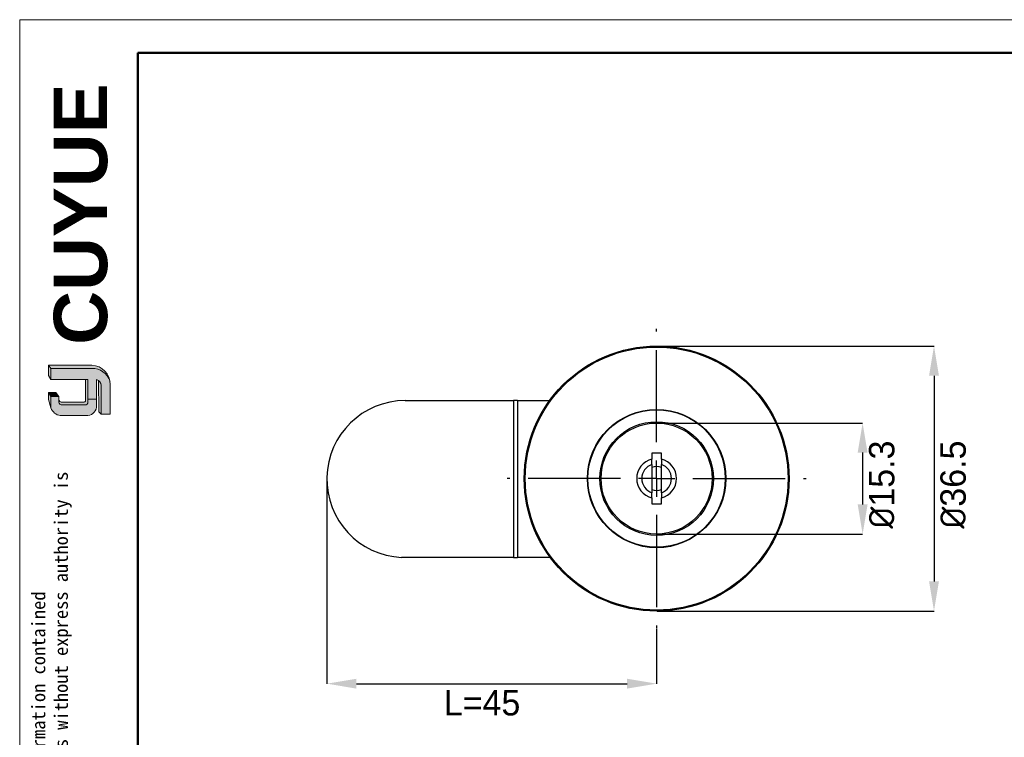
# Model space of a CAD drawing. Header units: millimetres. Extents: x 1259 to 1531, y 1568 to 1760.
# Tile 7 of 8: x 1259 to 1395, y 1661 to 1760. Entities that reach past the tile are written whole.
import ezdxf

# ---------------------------------------------------------------- set-up
doc = ezdxf.new("R2010")
doc.units = ezdxf.units.MM
doc.linetypes.add('CENTERX2', pattern=[20.319999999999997, 12.7, -2.54, 2.54, -2.54])
for name, color, linetype, lineweight in [('0007', 7, 'Continuous', 5), ('实线层', 7, 'Continuous', 25), ('尺寸线层', 3, 'Continuous', 18), ('粗实线层', 7, 'Continuous', 50), ('细实线层', 3, 'Continuous', 18)]:
    doc.layers.add(name, color=color, linetype=linetype, lineweight=lineweight)
for name, color, linetype in [('1轮廓实线层', 7, 'Continuous'), ('2细线层', 3, 'Continuous'), ('3中心线层', 1, 'CENTERX2')]:
    doc.layers.add(name, color=color, linetype=linetype)
doc.styles.add('ARIAL', font='arial.ttf')
doc.styles.add('SLDTEXTSTYLE1', font='txt')
doc.styles.get("Standard").update_dxf_attribs({"font": 'arial.ttf'})
doc.dimstyles.new('SLDDIMSTYLE0', dxfattribs={"dimtxt": 3.5, "dimasz": 4.08, "dimexe": 0, "dimexo": 0.0625, "dimgap": 0.875, "dimtad": 2, "dimdec": 0, "dimrnd": 1e-09, "dimzin": 4, "dimdsep": 46, "dimtxsty": 'SLDTEXTSTYLE1', "dimsah": 1, "dimcen": 0.09, "dimadec": 0, "dimazin": 1, "dimtfac": 1, "dimtofl": 0, "dimtmove": 0, "dimatfit": 3, "dimfxl": 1, "dimfrac": 2, "dimtolj": 1, "dimtzin": 12, "dimarcsym": 0})
doc.dimstyles.new('SLDDIMSTYLE1', dxfattribs={"dimtxt": 3.5, "dimasz": 4.08, "dimexe": 0, "dimexo": 0.0625, "dimgap": 0.875, "dimtad": 2, "dimdec": 0, "dimrnd": 1e-09, "dimzin": 4, "dimdsep": 46, "dimtxsty": 'SLDTEXTSTYLE1', "dimsah": 1, "dimcen": 0.09, "dimadec": 0, "dimazin": 1, "dimtfac": 1, "dimtmove": 0, "dimatfit": 0, "dimfxl": 1, "dimfrac": 2, "dimtolj": 1, "dimtzin": 12, "dimarcsym": 0})
doc.dimstyles.new('SLDDIMSTYLE2', dxfattribs={"dimtxt": 3.5, "dimasz": 4.08, "dimexe": 0, "dimexo": 0.0625, "dimgap": 0.875, "dimtad": 2, "dimdec": 0, "dimrnd": 1e-09, "dimzin": 12, "dimdsep": 46, "dimtxsty": 'SLDTEXTSTYLE1', "dimsah": 1, "dimcen": 0.09, "dimadec": 0, "dimazin": 3, "dimtfac": 1, "dimtofl": 0, "dimtmove": 0, "dimatfit": 3, "dimfxl": 1, "dimfrac": 2, "dimtolj": 1, "dimtzin": 12, "dimarcsym": 0})

# ---------------------------------------------------------------- blocks, each defined once
blk = doc.blocks.new('*D14')
at = {"layer": '2细线层', "color": 0, "lineweight": -2, "transparency": 16777216}
for p, q in [((1347.155624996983, 1714.635454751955), (1385.31839005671, 1714.635454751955)), ((1385.31839005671, 1710.555454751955), (1385.31839005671, 1682.215454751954)), ((1347.155624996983, 1678.135454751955), (1385.31839005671, 1678.135454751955))]:
    blk.add_line(p, q, dxfattribs=at)
at = {"layer": '2细线层', "color": 0, "transparency": 16777216}
for points in [[(1384.63839005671, 1710.555454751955), (1385.99839005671, 1710.555454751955), (1385.31839005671, 1714.635454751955)], [(1384.63839005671, 1682.215454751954), (1385.99839005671, 1682.215454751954), (1385.31839005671, 1678.135454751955)]]:
    blk.add_solid(points, dxfattribs=at)
at = {"layer": 'Defpoints', "color": 0, "transparency": 16777216}
for p in [(1347.093124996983, 1714.635454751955), (1347.093124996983, 1678.135454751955), (1385.31839005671, 1678.135454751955)]:
    blk.add_point(p, dxfattribs=at)
at = {"layer": '2细线层', "color": 0, "transparency": 16777216, "insert": (1386.19339005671, 1695.551817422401), "char_height": 3.5, "attachment_point": 2, "rotation": 90, "style": 'SLDTEXTSTYLE1'}
blk.add_mtext('\\A1;{\\fISOCPEUR|b0|i0|c134|p34;%%C}36.5', dxfattribs=at)
blk = doc.blocks.new('*D15')
at = {"layer": '2细线层', "color": 0, "lineweight": -2, "transparency": 16777216}
for p, q in [((1347.155624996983, 1704.035454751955), (1375.482086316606, 1704.035454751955)), ((1375.482086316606, 1699.955454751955), (1375.482086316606, 1692.815454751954)), ((1347.155624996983, 1688.735454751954), (1375.482086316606, 1688.735454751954))]:
    blk.add_line(p, q, dxfattribs=at)
at = {"layer": '2细线层', "color": 0, "transparency": 16777216}
for points in [[(1374.802086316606, 1699.955454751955), (1376.162086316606, 1699.955454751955), (1375.482086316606, 1704.035454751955)], [(1374.802086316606, 1692.815454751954), (1376.162086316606, 1692.815454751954), (1375.482086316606, 1688.735454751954)]]:
    blk.add_solid(points, dxfattribs=at)
at = {"layer": 'Defpoints', "color": 0, "transparency": 16777216}
for p in [(1347.093124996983, 1704.035454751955), (1347.093124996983, 1688.735454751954), (1375.482086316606, 1688.735454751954)]:
    blk.add_point(p, dxfattribs=at)
at = {"layer": '2细线层', "color": 0, "transparency": 16777216, "insert": (1376.357086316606, 1695.551817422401), "char_height": 3.5, "attachment_point": 2, "rotation": 90, "style": 'SLDTEXTSTYLE1'}
blk.add_mtext('\\A1;{\\fISOCPEUR|b0|i0|c134|p34;%%C}15.3', dxfattribs=at)
blk = doc.blocks.new('*D16')
at = {"layer": '2细线层', "color": 0, "lineweight": -2, "transparency": 16777216}
for p, q in [((1301.643124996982, 1696.257570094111), (1301.643124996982, 1668.135454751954)), ((1347.093124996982, 1675.710034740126), (1347.093124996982, 1668.135454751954)), ((1305.723124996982, 1668.135454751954), (1343.013124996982, 1668.135454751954))]:
    blk.add_line(p, q, dxfattribs=at)
at = {"layer": '2细线层', "color": 0, "transparency": 16777216}
for points in [[(1305.723124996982, 1668.815454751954), (1305.723124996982, 1667.455454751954), (1301.643124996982, 1668.135454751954)], [(1343.013124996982, 1668.815454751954), (1343.013124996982, 1667.455454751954), (1347.093124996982, 1668.135454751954)]]:
    blk.add_solid(points, dxfattribs=at)
at = {"layer": 'Defpoints', "color": 0, "transparency": 16777216}
for p in [(1301.643124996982, 1696.320070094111), (1347.093124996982, 1675.772534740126), (1347.093124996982, 1668.135454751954)]:
    blk.add_point(p, dxfattribs=at)
at = {"layer": '2细线层', "color": 0, "transparency": 16777216, "insert": (1323.037107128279, 1667.260454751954), "char_height": 3.5, "attachment_point": 2, "style": 'SLDTEXTSTYLE1'}
blk.add_mtext('\\A1;L=45', dxfattribs=at)
blk = doc.blocks.new('SW_CENTERMARKSYMBOL_0')
at = {"layer": '3中心线层', "color": 0}
for p, q in [((0, 5.000000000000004), (0, 20.61292001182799)), ((0, 0), (0, 2.500000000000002)), ((-5.000000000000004, 0), (-20.61292001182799, 0)), ((0, 0), (-2.500000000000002, 0)), ((0, 0), (0, -2.500000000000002)), ((0, 0), (2.500000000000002, 0)), ((5.000000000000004, 0), (20.61292001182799, 0)), ((0, -5.000000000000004), (0, -20.61292001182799))]:
    blk.add_line(p, q, dxfattribs=at)

msp = doc.modelspace()

# ---------------------------------------------------------------- hatches: boundary and pattern name
at = {"layer": '实线层'}
h = msp.add_hatch(color=251, dxfattribs=at)
edge = h.paths.add_edge_path(flags=0)
edge.add_line((1263.293678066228, 1711.998049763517), (1263.612824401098, 1711.546876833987))
edge.add_line((1263.612824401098, 1711.546876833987), (1269.238962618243, 1711.546876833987))
edge.add_arc((1269.338279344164, 1709.00052253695), 2.548290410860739, 18.258457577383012, 92.23360366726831, ccw=False)
edge.add_arc((1269.170222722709, 1709.376687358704), 2.622263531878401, 9.265836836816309, 88.49787900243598)
edge.add_line((1269.238962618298, 1711.998049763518), (1263.293678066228, 1711.998049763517))
h = msp.add_hatch(color=254, dxfattribs=at)
h.paths.add_polyline_path([(1263.293678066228, 1707.273815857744), (1263.612824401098, 1706.127727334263), (1263.612824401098, 1707.703530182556), (1263.293678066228, 1708.245486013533)], flags=0)
h.paths.add_polyline_path([(1263.612824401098, 1710.011700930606), (1263.612824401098, 1711.546876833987), (1263.293678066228, 1711.998049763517), (1263.293678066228, 1710.577597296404)], flags=0)
h = msp.add_hatch(color=251, dxfattribs=at)
edge = h.paths.add_edge_path(flags=0)
edge.add_line((1268.108411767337, 1706.900024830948), (1265.173674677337, 1706.900024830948))
edge.add_arc((1265.172627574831, 1707.401515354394), 0.5014916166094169, 193.8962338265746, 270.1196323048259, ccw=False)
edge.add_line((1264.685813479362, 1707.281075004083), (1264.685813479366, 1706.919420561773))
edge.add_arc((1265.172627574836, 1707.039860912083), 0.5014916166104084, 193.8962338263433, 270.1196323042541)
edge.add_line((1265.173674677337, 1706.538370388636), (1268.326598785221, 1706.538370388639))
edge.add_arc((1268.341407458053, 1706.900733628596), 0.3626657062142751, 267.659799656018, 364.9883187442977)
edge.add_line((1268.70269954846, 1706.932268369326), (1268.702699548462, 1710.011700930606))
edge.add_line((1268.702699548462, 1710.011700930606), (1268.397404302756, 1710.011700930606))
edge.add_line((1268.397404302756, 1710.011700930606), (1268.397404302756, 1707.131480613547))
edge.add_arc((1268.117383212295, 1707.184967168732), 0.2850835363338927, 268.1966309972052, 349.18624476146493, ccw=False)
h = msp.add_hatch(color=251, dxfattribs=at)
edge = h.paths.add_edge_path(flags=0)
edge.add_line((1270.206223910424, 1705.564074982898), (1270.561471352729, 1705.241279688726))
edge.add_line((1270.561471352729, 1705.241279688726), (1270.561471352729, 1709.246008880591))
edge.add_arc((1269.609801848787, 1709.099286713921), 0.9629134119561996, 8.764480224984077, 53.88699480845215)
edge.add_line((1270.177323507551, 1709.877182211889), (1270.206223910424, 1705.564074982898))
msp.add_hatch(color=251, dxfattribs=at).paths.add_polyline_path([(1264.685813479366, 1707.703530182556), (1264.274021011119, 1708.245486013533), (1263.293678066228, 1708.245486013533), (1263.612824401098, 1707.703530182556)], flags=0)
h = msp.add_hatch(color=30, dxfattribs=at)
edge = h.paths.add_edge_path(flags=0)
edge.add_arc((1265.172627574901, 1707.039860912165), 0.5014916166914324, 193.8962338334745, 270.11963231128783, ccw=False)
edge.add_line((1264.685813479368, 1706.919420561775), (1264.685813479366, 1707.703530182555))
edge.add_line((1264.685813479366, 1707.703530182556), (1263.612824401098, 1707.703530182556))
edge.add_line((1263.612824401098, 1707.703530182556), (1263.612824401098, 1706.127727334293))
edge.add_arc((1265.092736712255, 1706.621481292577), 1.560106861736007, 198.4506221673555, 263.4013944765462)
edge.add_line((1264.913460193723, 1705.071709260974), (1268.70269954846, 1705.071709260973))
edge.add_arc((1268.578335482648, 1706.406647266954), 1.340718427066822, 275.3223660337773, 362.7233690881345)
edge.add_line((1269.917539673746, 1706.470349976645), (1269.917539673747, 1707.310455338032))
edge.add_line((1269.917539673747, 1707.310455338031), (1268.702699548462, 1707.310455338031))
edge.add_line((1268.702699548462, 1707.310455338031), (1268.702699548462, 1706.932268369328))
edge.add_arc((1268.341407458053, 1706.900733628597), 0.3626657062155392, -92.34020034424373, 4.988318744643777, ccw=False)
edge.add_line((1268.32659878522, 1706.538370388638), (1265.173674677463, 1706.538370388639))
at = {"layer": '尺寸线层'}
h = msp.add_hatch(color=179, dxfattribs=at)
edge = h.paths.add_edge_path(flags=0)
edge.add_line((1269.238962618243, 1711.546876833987), (1263.612824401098, 1711.546876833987))
edge.add_line((1263.612824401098, 1711.546876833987), (1263.612824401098, 1710.011700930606))
edge.add_line((1263.612824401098, 1710.011700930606), (1268.702699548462, 1710.011700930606))
edge.add_line((1268.702699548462, 1710.011700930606), (1268.702699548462, 1707.310455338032))
edge.add_line((1268.702699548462, 1707.310455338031), (1269.917539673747, 1707.310455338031))
edge.add_line((1269.917539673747, 1707.310455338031), (1269.917539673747, 1710.011700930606))
edge.add_arc((1269.609801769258, 1709.09928666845), 0.9629134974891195, 8.764482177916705, 71.36184450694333, ccw=False)
edge.add_line((1270.561471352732, 1709.24600888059), (1270.561471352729, 1705.241279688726))
edge.add_line((1270.561471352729, 1705.241279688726), (1271.792108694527, 1705.241279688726))
edge.add_line((1271.792108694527, 1705.241279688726), (1271.792108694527, 1709.332189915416))
edge.add_arc((1269.170223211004, 1709.376687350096), 2.622263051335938, 359.0276957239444, 369.2658387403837)
edge.add_arc((1269.338279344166, 1709.000522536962), 2.548290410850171, 18.25845757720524, 92.23360366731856)

# ---------------------------------------------------------------- linework, layer by layer
at = {"layer": '0007'}
for p, q in [((1263.293678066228, 1711.998049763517), (1269.238962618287, 1711.998049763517)), ((1263.293678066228, 1710.577597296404), (1263.293678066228, 1711.998049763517)), ((1263.612824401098, 1711.546876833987), (1263.293678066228, 1711.998049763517)), ((1263.612824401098, 1711.546876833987), (1269.238962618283, 1711.546876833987)), ((1263.612824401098, 1710.011700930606), (1263.612824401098, 1711.546876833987)), ((1263.612824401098, 1710.011700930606), (1263.293678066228, 1710.577597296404)), ((1268.702699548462, 1710.011700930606), (1263.612824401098, 1710.011700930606)), ((1268.397404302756, 1707.131480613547), (1268.397404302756, 1710.011700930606)), ((1268.702699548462, 1706.93226836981), (1268.702699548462, 1710.011700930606)), ((1269.917539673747, 1706.470349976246), (1269.917539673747, 1710.011700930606)), ((1270.206223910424, 1705.564074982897), (1270.177323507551, 1709.877182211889)), ((1270.561471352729, 1705.241279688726), (1270.561471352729, 1709.246008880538)), ((1271.792108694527, 1705.241279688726), (1271.792108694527, 1709.33218991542)), ((1263.293678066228, 1707.273815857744), (1263.293678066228, 1708.245486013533)), ((1264.274021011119, 1708.245486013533), (1263.293678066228, 1708.245486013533)), ((1263.612824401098, 1707.703530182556), (1263.293678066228, 1708.245486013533)), ((1263.612824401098, 1706.127727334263), (1263.293678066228, 1707.273815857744)), ((1263.612824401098, 1706.127727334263), (1263.612824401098, 1707.703530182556)), ((1264.685813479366, 1707.703530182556), (1263.612824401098, 1707.703530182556)), ((1264.685813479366, 1707.703530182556), (1264.274021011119, 1708.245486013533)), ((1264.685813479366, 1706.91942056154), (1264.685813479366, 1707.703530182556)), ((1268.702699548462, 1707.310455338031), (1269.917539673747, 1707.310455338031)), ((1268.108411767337, 1706.900024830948), (1265.173674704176, 1706.900024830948)), ((1268.32659878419, 1706.538370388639), (1265.173674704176, 1706.538370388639)), ((1268.702699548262, 1705.071709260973), (1264.913460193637, 1705.071709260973)), ((1270.561471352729, 1705.241279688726), (1270.206223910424, 1705.564074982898)), ((1271.792108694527, 1705.241279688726), (1270.561471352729, 1705.241279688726))]:
    msp.add_line(p, q, dxfattribs=at)
for centre, radius, start, end in [((1269.170222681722, 1709.37668731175), 2.622263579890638, 359.0276967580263, 88.49787813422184), ((1269.338279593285, 1709.000522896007), 2.548290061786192, 18.24249939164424, 92.23360957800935), ((1269.609801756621, 1709.099286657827), 0.9629135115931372, 8.76448268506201, 71.36184399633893), ((1265.172627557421, 1707.401515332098), 0.5014915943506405, 193.8962318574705, 270.1196373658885), ((1268.117383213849, 1707.184967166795), 0.285083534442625, 268.1966306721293, 349.1862450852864), ((1265.092736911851, 1706.621481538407), 1.560107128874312, 198.4506284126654, 263.4013882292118), ((1265.172627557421, 1707.03986088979), 0.501491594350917, 193.8962318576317, 270.1196373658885), ((1268.341407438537, 1706.900733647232), 0.3626657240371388, 267.6598026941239, 4.988315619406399), ((1268.57833554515, 1706.406647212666), 1.340718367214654, 275.3223635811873, 2.723371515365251)]:
    msp.add_arc(centre, radius, start, end, dxfattribs=at)
at = {"layer": '1轮廓实线层', "linetype": 'Continuous', "lineweight": 25}
for p, q in [((1312.449049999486, 1707.125995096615), (1327.386439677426, 1707.125995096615)), ((1327.386439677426, 1707.125995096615), (1327.386439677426, 1685.525995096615)), ((1327.907294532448, 1707.125995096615), (1327.386439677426, 1707.125995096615)), ((1327.907294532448, 1707.125995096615), (1327.907294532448, 1685.525995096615)), ((1327.907294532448, 1707.125995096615), (1332.338353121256, 1707.125995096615)), ((1347.743124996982, 1699.885454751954), (1346.443124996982, 1699.885454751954)), ((1346.443124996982, 1699.885454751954), (1346.443124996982, 1699.057532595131)), ((1347.743124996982, 1699.057532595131), (1347.743124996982, 1699.885454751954)), ((1347.743124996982, 1699.057532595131), (1347.743124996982, 1698.329676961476)), ((1346.443124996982, 1698.329676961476), (1346.443124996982, 1694.441232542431)), ((1347.743124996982, 1694.441232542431), (1347.743124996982, 1698.329676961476)), ((1346.443124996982, 1693.713376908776), (1346.443124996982, 1694.441232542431)), ((1346.443124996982, 1693.713376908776), (1346.443124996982, 1692.885454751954)), ((1347.743124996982, 1692.885454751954), (1347.743124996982, 1693.713376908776)), ((1346.443124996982, 1692.885454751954), (1347.743124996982, 1692.885454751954)), ((1327.386439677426, 1685.525995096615), (1311.943124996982, 1685.525995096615)), ((1327.386439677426, 1685.525995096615), (1327.907294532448, 1685.525995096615)), ((1332.425656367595, 1685.525995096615), (1327.907294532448, 1685.525995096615))]:
    msp.add_line(p, q, dxfattribs=at)
for radius in [18.25, 18.11292001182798, 9.530640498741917, 9.467720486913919, 7.824999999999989, 7.650000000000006]:
    msp.add_circle((1347.093124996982, 1696.385454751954), radius, dxfattribs=at)
for centre, radius, start, end in [((1312.449049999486, 1696.320070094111), 10.8059250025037, 90, 267.3164751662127), ((1347.093124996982, 1696.385454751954), 2.749999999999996, 103.6720181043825, 256.3279818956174), ((1347.093124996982, 1696.385454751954), 2.75, 283.6720181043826, 76.32798189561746), ((1347.093124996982, 1696.385454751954), 2.049999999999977, 108.486014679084, 251.513985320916), ((1347.093124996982, 1696.385454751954), 1.649999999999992, 66.80015681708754, 113.1998431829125), ((1347.093124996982, 1696.385454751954), 2.049999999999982, 288.486014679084, 71.51398532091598), ((1347.093124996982, 1696.385454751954), 1.649999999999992, 246.8001568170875, 293.1998431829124)]:
    msp.add_arc(centre, radius, start, end, dxfattribs=at)
for points in [[(1346.443124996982, 1698.329676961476), (1346.443124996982, 1698.447958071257), (1346.443124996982, 1698.691626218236), (1346.443124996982, 1698.933215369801), (1346.443124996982, 1699.057532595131)], [(1347.743124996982, 1694.441232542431), (1347.743124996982, 1694.32295143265), (1347.743124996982, 1694.079283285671), (1347.743124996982, 1693.837694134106), (1347.743124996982, 1693.713376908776)]]:
    msp.add_open_spline(points, degree=3, knots=[0, 0, 0, 0, 0.4854188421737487, 0.9999999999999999, 0.9999999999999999, 0.9999999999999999, 0.9999999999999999], dxfattribs=at)
at = {"layer": '粗实线层'}
msp.add_lwpolyline([(1275.60138956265, 1755.025077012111), (1526.134166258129, 1755.025077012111), (1526.134166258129, 1571.091706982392), (1275.60138956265, 1571.091706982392)], close=True, dxfattribs=at)
at = {"layer": '细实线层'}
msp.add_lwpolyline([(1259.312634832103, 1759.593938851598), (1530.703028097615, 1759.593938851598), (1530.703028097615, 1567.701741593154), (1259.312634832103, 1567.701741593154)], close=True, dxfattribs=at)

# ---------------------------------------------------------------- block references
at = {"layer": '3中心线层'}
msp.add_blockref('SW_CENTERMARKSYMBOL_0', (1347.093124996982, 1696.385454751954), dxfattribs=at)

# ---------------------------------------------------------------- texts
at = {"layer": '粗实线层', "color": 49, "insert": (1264.007235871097, 1714.809312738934), "char_height": 7.359999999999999, "width": 31.10373313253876, "attachment_point": 1, "rotation": 90, "style": 'ARIAL'}
msp.add_mtext('{\\farial|b1|i0|c0|p34;CUYUE}', dxfattribs=at)
at = {"layer": '粗实线层', "color": 3, "insert": (1260.970340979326, 1590.684611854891), "char_height": 1.866467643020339, "width": 109.6550278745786, "attachment_point": 1, "rotation": 90}
msp.add_mtext('{\\fSimHei|b0|i0|c134|p49;We reserve all rights in this document and in the information contained therein,reproduction,use or disclosure to third parties without express authority is strictly forbidden. copyright 2023CUYUE}', dxfattribs=at)

# ---------------------------------------------------------------- dimensions: what is measured, and where the dimension line sits
at = {"layer": '2细线层'}
for base, p1, p2, text, dimstyle, picture, middle in [((1385.31839005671, 1678.135454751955), (1347.093124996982, 1714.635454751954), (1347.093124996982, 1678.135454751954), '{\\fISOCPEUR|b0|i0|c134|p34;%%C}36.5', 'SLDDIMSTYLE0', '*D14', (1385.31839005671, 1695.551817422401)), ((1375.482086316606, 1688.735454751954), (1347.093124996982, 1704.035454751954), (1347.093124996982, 1688.735454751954), '{\\fISOCPEUR|b0|i0|c134|p34;%%C}<>.3', 'SLDDIMSTYLE1', '*D15', (1375.482086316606, 1695.551817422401))]:
    dim = msp.add_linear_dim(base=base, p1=p1, p2=p2, angle=90, text=text, dimstyle=dimstyle, dxfattribs=at)
    dim.commit()
    dim.dimension.update_dxf_attribs({"geometry": picture, "text_midpoint": middle, "dimtype": 160})
dim = msp.add_linear_dim(base=(1347.093124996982, 1668.135454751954), p1=(1301.643124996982, 1696.320070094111), p2=(1347.093124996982, 1675.772534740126), text='L=<>', dimstyle='SLDDIMSTYLE2', dxfattribs=at)
dim.commit()
dim.dimension.update_dxf_attribs({"geometry": '*D16', "text_midpoint": (1323.037107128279, 1668.135454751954), "dimtype": 160})

doc.saveas('drawing.dxf')
